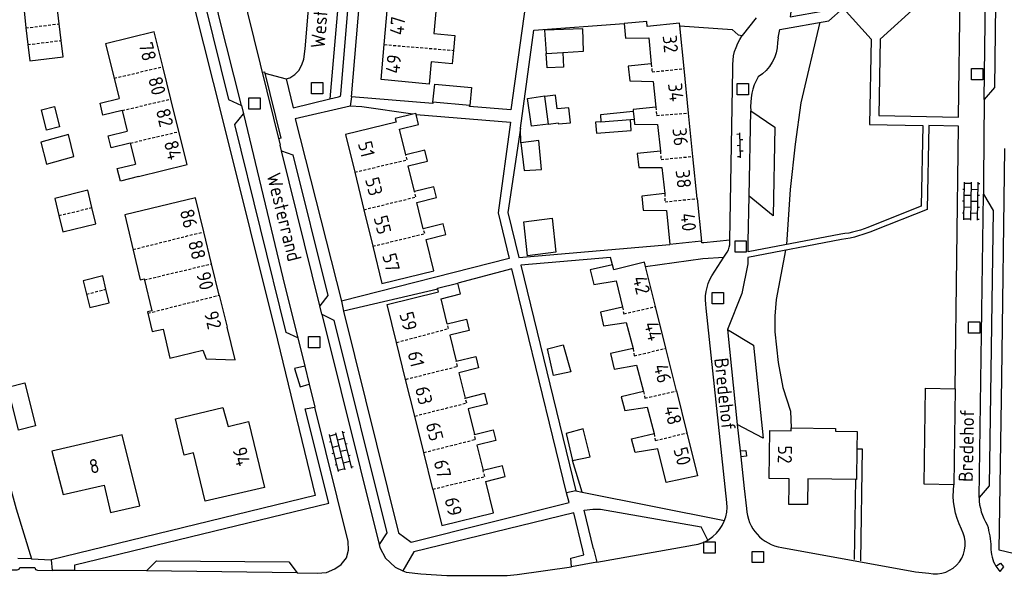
# Model space of a CAD drawing. Extents: x 168875 to 176000, y 513888 to 528000.
# Tile 85 of 106: x 172193 to 172367, y 526190 to 526288. Entities that reach past the tile are written whole.
import ezdxf

# ---------------------------------------------------------------- set-up
doc = ezdxf.new("R2010")
doc.units = 0
doc.header["$MEASUREMENT"] = 0
doc.linetypes.add('HIDDEN', pattern=[0.8, 0.5, -0.3])
doc.layers.get('0').update_dxf_attribs({"linetype": 'CONTINUOUS'})
for name, color, linetype in [('BIJGEBOUW', 12, 'CONTINUOUS'), ('DAKRAND', 10, 'CONTINUOUS'), ('HOOFDGEBOUW', 1, 'CONTINUOUS'), ('HUISNUMMER', 7, 'CONTINUOUS'), ('KANT_VERHARDING', 252, 'CONTINUOUS'), ('RIOOLPUT', 7, 'CONTINUOUS'), ('SEMANTIEK', 140, 'CONTINUOUS'), ('sluitlijn_verharding', 7, 'CONTINUOUS'), ('STRAATNAAM', 7, 'CONTINUOUS'), ('TALUD', 34, 'CONTINUOUS'), ('TUSSENMUUR', 12, 'HIDDEN')]:
    doc.layers.add(name, color=color, linetype=linetype)
doc.styles.add('ISOCP', font='ISOCP.shx', dxfattribs={"height": 1.8})

# ---------------------------------------------------------------- blocks, each defined once
blk = doc.blocks.new('Q28')
at = {"color": 0}
blk.add_lwpolyline([(1, 1), (1, -1), (-1, -1), (-1, 1)], close=True, dxfattribs=at)
blk = doc.blocks.new('S024')
at = {"color": 0}
for p, q in [((0, 1.2), (6.7, 1.2)), ((0, 0), (6.7, 0)), ((0.2, 1.2), (0.2, 0)), ((1.25, 1.5), (1.25, 1.2)), ((1.25, 0), (1.25, -1.2)), ((2.3, 1.2), (2.3, 0)), ((3.35, 1.5), (3.35, 1.2)), ((3.35, 0), (3.35, -1.2)), ((4.4, 1.2), (4.4, 0)), ((5.45, 1.5), (5.45, 1.2)), ((5.45, 0), (5.45, -1.2)), ((6.5, 1.2), (6.5, 0)), ((0, -1.2), (6.7, -1.2)), ((0.2, -1.2), (0.2, -1.5)), ((2.3, -1.2), (2.3, -1.5)), ((4.4, -1.2), (4.4, -1.5)), ((6.5, -1.2), (6.5, -1.5))]:
    blk.add_line(p, q, dxfattribs=at)
blk = doc.blocks.new('S026')
at = {"color": 0}
for p, q in [((0, 0), (4.4, 0)), ((0.2, 0.5), (0.2, 0)), ((1.2, 0), (1.2, -0.5)), ((2.2, 0.5), (2.2, 0)), ((3.2, 0), (3.2, -0.5)), ((4.2, 0.5), (4.2, 0))]:
    blk.add_line(p, q, dxfattribs=at)

msp = doc.modelspace()

# ---------------------------------------------------------------- linework, layer by layer
at = {"layer": 'BIJGEBOUW'}
for points in [[(172199.73, 526287.192), (172199.366, 526290.205), (172193.509, 526289.495)], [(172193.509, 526289.495), (172193.813, 526286.449)], [(172193.813, 526286.449), (172194.171, 526283.502)], [(172200.09, 526284.232), (172199.73, 526287.192)], [(172194.171, 526283.502), (172194.522, 526280.618), (172200.442, 526281.336), (172200.09, 526284.232)], [(172265.948, 526273.297), (172266.258, 526276.504), (172272.771, 526275.942), (172272.461, 526272.735)], [(172197.482, 526268.373), (172196.581, 526271.982), (172198.883, 526272.557), (172199.784, 526268.948)], [(172272.461, 526272.735), (172265.948, 526273.297)], [(172199.784, 526268.948), (172197.482, 526268.373)], [(172196.481, 526266.238), (172197.516, 526262.374), (172202.319, 526263.72), (172201.417, 526267.617), (172196.481, 526266.238)], [(172205.547, 526254.667), (172204.8, 526257.732), (172198.939, 526256.3), (172199.669, 526253.244)], [(172199.669, 526253.244), (172200.389, 526250.365), (172206.25, 526251.796), (172205.547, 526254.667)], [(172282.067, 526252.17), (172287.082, 526252.771), (172287.694, 526246.752), (172282.68, 526246.142), (172282.067, 526252.17)], [(172208.025, 526240.206), (172207.441, 526242.565), (172203.987, 526241.709), (172204.57, 526239.348)], [(172204.57, 526239.348), (172205.164, 526236.957), (172208.619, 526237.813), (172208.025, 526240.206)], [(172195.567, 526216.051), (172192.529, 526215.292), (172190.635, 526222.873), (172193.672, 526223.631), (172195.567, 526216.051)]]:
    msp.add_lwpolyline(points, dxfattribs=at)
at = {"layer": 'DAKRAND'}
for points in [[(172288.938, 526282.116), (172292.608, 526282.342), (172292.494, 526286.307), (172285.703, 526286.053), (172286.017, 526281.937)], [(172286.017, 526281.937), (172288.938, 526282.116)], [(172288.938, 526282.116), (172289.081, 526279.494), (172286.207, 526279.406), (172286.017, 526281.937)], [(172286.4, 526269.447), (172283.413, 526269.062), (172282.724, 526273.981), (172285.755, 526274.412), (172285.767, 526274.323)], [(172286.4, 526269.447), (172288.131, 526269.656), (172288.177, 526269.456), (172290.311, 526269.66), (172290.019, 526272.291), (172287.936, 526272.137), (172287.64, 526274.57), (172285.767, 526274.323)], [(172286.4, 526269.447), (172285.767, 526274.323)], [(172301.43, 526271.683), (172295.641, 526271.083), (172295.711, 526269.835)], [(172295.711, 526269.835), (172294.771, 526269.763), (172294.928, 526267.829), (172301.08, 526268.293), (172300.921, 526270.235)], [(172295.711, 526269.835), (172300.921, 526270.235)], [(172300.921, 526270.235), (172301.572, 526270.285)], [(172281.519, 526266.13), (172282.109, 526261.215), (172285.184, 526261.398), (172284.696, 526266.517), (172281.519, 526266.13)], [(172290.348, 526225.593), (172287.289, 526224.948), (172286.249, 526229.675), (172289.037, 526230.359), (172290.348, 526225.593)], [(172290.687, 526209.918), (172293.821, 526210.545), (172292.571, 526215.484), (172289.549, 526214.697), (172290.687, 526209.918)]]:
    msp.add_lwpolyline(points, dxfattribs=at)
at = {"layer": 'HOOFDGEBOUW'}
for points in [[(172257.321, 526283.503), (172257.924, 526290.159), (172266.46, 526289.387), (172266.106, 526285.471), (172269.812, 526285.136), (172269.571, 526282.481)], [(172309.671, 526286.824), (172309.626, 526287.269), (172303.874, 526286.736), (172303.818, 526287.586), (172299.816, 526287.263)], [(172299.816, 526287.263), (172300.08, 526284.664), (172304.184, 526284.688), (172304.608, 526280.089)], [(172310.438, 526279.252), (172309.671, 526286.824)], [(172218.085, 526279.62), (172216.548, 526285.784), (172207.956, 526283.642), (172209.478, 526277.537)], [(172269.571, 526282.481), (172269.356, 526280.11), (172265.658, 526280.445), (172265.302, 526276.527), (172256.76, 526277.3), (172257.321, 526283.503)], [(172219.518, 526273.873), (172218.085, 526279.62)], [(172304.608, 526280.089), (172300.556, 526279.666), (172300.82, 526277.117), (172304.974, 526276.99), (172305.448, 526272.442)], [(172311.234, 526271.391), (172310.438, 526279.252)], [(172209.478, 526277.537), (172210.367, 526273.968)], [(172210.895, 526271.853), (172207.499, 526271.006), (172206.971, 526273.121), (172210.367, 526273.968)], [(172220.953, 526268.118), (172219.518, 526273.873)], [(172305.448, 526272.442), (172301.396, 526272.019), (172301.43, 526271.683)], [(172210.895, 526271.853), (172211.802, 526268.214)], [(172262.41, 526271.205), (172259.246, 526270.433), (172259.406, 526269.782), (172250.462, 526267.6), (172252.092, 526260.925)], [(172261.132, 526263.988), (172260.026, 526268.527), (172263.402, 526269.351), (172262.97, 526271.121)], [(172262.97, 526271.121), (172262.92, 526271.33), (172262.41, 526271.205)], [(172301.43, 526271.683), (172301.572, 526270.285)], [(172312.01, 526263.72), (172311.234, 526271.391)], [(172301.572, 526270.285), (172301.66, 526269.42), (172305.714, 526269.343), (172306.238, 526264.645)], [(172212.334, 526266.079), (172208.938, 526265.233), (172208.406, 526267.367), (172211.802, 526268.214)], [(172213.814, 526260.141), (172222.408, 526262.283), (172220.953, 526268.118)], [(172212.334, 526266.079), (172213.26, 526262.363)], [(172262.692, 526257.498), (172261.578, 526262.061), (172264.956, 526262.885), (172264.488, 526264.807), (172261.132, 526263.988)], [(172306.238, 526264.645), (172302.138, 526264.221), (172302.45, 526261.773), (172306.504, 526261.746), (172307.028, 526257.148)], [(172312.765, 526256.267), (172312.01, 526263.72)], [(172213.814, 526260.141), (172210.573, 526259.333), (172210.019, 526261.555), (172213.26, 526262.363)], [(172252.092, 526260.925), (172253.711, 526254.292)], [(172264.242, 526250.899), (172263.096, 526255.591), (172266.556, 526256.436), (172266.094, 526258.328), (172262.692, 526257.498)], [(172307.028, 526257.148), (172302.926, 526256.674), (172303.19, 526254.225), (172307.344, 526254.149), (172307.926, 526248.151)], [(172223.872, 526256.362), (172211.343, 526253.369), (172214.091, 526241.869), (172214.809, 526242.04), (172216.156, 526236.402), (172215.399, 526236.221), (172216.238, 526232.708), (172218.131, 526233.16), (172219.362, 526228.007)], [(172225.343, 526250.379), (172223.872, 526256.362)], [(172312.765, 526256.267), (172313.528, 526248.733)], [(172253.711, 526254.292), (172255.29, 526247.821)], [(172255.29, 526247.821), (172256.904, 526241.211), (172266.088, 526243.453), (172264.726, 526249.037), (172268.218, 526249.89), (172267.762, 526251.759), (172264.242, 526250.899)], [(172226.737, 526244.707), (172225.343, 526250.379)], [(172313.528, 526248.733), (172307.926, 526248.151)], [(172228.101, 526239.158), (172226.737, 526244.707)], [(172297.734, 526244.542), (172293.784, 526243.619), (172294.448, 526241.072), (172298.4, 526241.695), (172299.524, 526237.051)], [(172303.625, 526244.219), (172303.438, 526244.975), (172297.988, 526243.643), (172297.734, 526244.542)], [(172305.374, 526237.159), (172303.625, 526244.219)], [(172266.813, 526240.222), (172266.766, 526240.411), (172270.33, 526241.291)], [(172268.494, 526234.076), (172267.392, 526238.542), (172270.802, 526239.384), (172270.33, 526241.291)], [(172259.495, 526230.802), (172257.834, 526237.527), (172266.924, 526239.772), (172266.813, 526240.222)], [(172228.101, 526239.158), (172229.496, 526233.483)], [(172299.524, 526237.051), (172295.626, 526236.128), (172296.138, 526233.731), (172300.188, 526234.354), (172301.414, 526229.71)], [(172307.207, 526229.759), (172305.374, 526237.159)], [(172268.494, 526234.076), (172271.88, 526234.913), (172272.37, 526232.927), (172268.932, 526232.078), (172270.068, 526227.483)], [(172219.362, 526228.007), (172225.16, 526229.432), (172225.773, 526227.887), (172230.919, 526227.695), (172229.496, 526233.483)], [(172261.108, 526224.27), (172259.495, 526230.802)], [(172301.414, 526229.71), (172297.414, 526228.837), (172298.08, 526226.09), (172302.03, 526226.763), (172303.254, 526222.119)], [(172309.076, 526222.213), (172307.207, 526229.759)], [(172270.068, 526227.483), (172273.526, 526228.338), (172274.03, 526226.299), (172270.538, 526225.437), (172271.646, 526220.948)], [(172262.712, 526217.776), (172261.108, 526224.27)], [(172271.646, 526220.948), (172275.074, 526221.795), (172275.548, 526219.874), (172272.19, 526219.045), (172273.304, 526214.533)], [(172303.254, 526222.119), (172299.306, 526221.196), (172299.918, 526218.749), (172303.92, 526219.372), (172305.144, 526214.678)], [(172309.076, 526222.213), (172310.915, 526214.789)], [(172236.112, 526205.146), (172225.612, 526202.69), (172223.518, 526211.271), (172221.884, 526210.875), (172220.328, 526217.285), (172228.736, 526219.292), (172229.664, 526215.93), (172233.29, 526216.807), (172236.112, 526205.146)], [(172264.306, 526211.318), (172262.712, 526217.776)], [(172273.304, 526214.533), (172276.638, 526215.356), (172277.11, 526213.441), (172273.742, 526212.609), (172274.852, 526208.115)], [(172310.915, 526214.789), (172312.79, 526207.22), (172307.292, 526205.988), (172305.81, 526211.981), (172301.758, 526211.308), (172301.146, 526213.755), (172305.144, 526214.678)], [(172329.051, 526205.442), (172329.068, 526206.689), (172325.488, 526206.739), (172325.606, 526215.237)], [(172325.606, 526215.237), (172329.416, 526215.185), (172329.422, 526215.685)], [(172329.422, 526215.685), (172337.28, 526215.577), (172337.274, 526215.077), (172341.084, 526215.015), (172341.042, 526211.979)], [(172198.418, 526211.53), (172200.426, 526203.885), (172207.7, 526205.571), (172208.822, 526200.705), (172213.998, 526201.898), (172210.868, 526214.475), (172198.418, 526211.53)], [(172265.906, 526204.842), (172264.306, 526211.318)], [(172341.042, 526211.979), (172340.966, 526206.526), (172340.841, 526206.528)], [(172265.906, 526204.842), (172267.502, 526198.378), (172276.674, 526200.643), (172275.298, 526206.213), (172278.718, 526207.057), (172278.25, 526208.954), (172274.852, 526208.115)], [(172340.841, 526206.528), (172332.378, 526206.644), (172332.316, 526202.105), (172329.006, 526202.141), (172329.051, 526205.442)]]:
    msp.add_lwpolyline(points, dxfattribs=at)
at = {"layer": 'KANT_VERHARDING'}
for points in [[(172251.527, 526274.288), (172256.202, 526329.316), (172260.891, 526387.318), (172294.94, 526383.629)], [(172247.711, 526273.916), (172249.247, 526274.235), (172249.548, 526274.376), (172249.653, 526274.672), (172258.549, 526381.918), (172258.266, 526382.618), (172256.81, 526383.834)], [(172256.81, 526383.834), (172250.267, 526303.833), (172247.711, 526273.916)], [(172294.94, 526383.629), (172287.527, 526327.965), (172279.76, 526271.96), (172272.441, 526272.531), (172272.461, 526272.735)], [(172363.617, 526273.765), (172364.414, 526337.012)], [(172364.414, 526337.012), (172366.139, 526334.846), (172365.455, 526275.906), (172363.617, 526273.765)], [(172223.777, 526316.576), (172223.583, 526290.378), (172228.751, 526270.011), (172238.385, 526231.174), (172245.088, 526203.74), (172198.338, 526192.342)], [(172239.932, 526277.46), (172240.602, 526277.636), (172241.456, 526278.213), (172242.165, 526278.941), (172242.73, 526279.918), (172243.048, 526280.903), (172243.286, 526282.78), (172245.987, 526314.371)], [(172227.483, 526309.121), (172226.137, 526308.155), (172225.78, 526307.667), (172225.621, 526307.175), (172225.448, 526291.873), (172225.616, 526290.482), (172229.723, 526273.804), (172232.03, 526272.728)], [(172232.03, 526272.728), (172228.004, 526288.6), (172227.601, 526290.638), (172227.397, 526292.724), (172227.38, 526301.293), (172227.483, 526309.121)], [(172232.523, 526296.926), (172232.49, 526294.648), (172232.621, 526291.475), (172233.117, 526289.137), (172235.352, 526280.024)], [(172327.905, 526291.681), (172327.771, 526290.403), (172329.461, 526290.196), (172329.251, 526288.414), (172335.215, 526289.492), (172345.123, 526298.289), (172352.078, 526290.715), (172345.203, 526284.487), (172344.918, 526270.932), (172359.052, 526270.658), (172359.336, 526292.166)], [(172327.112, 526284.68), (172327.38, 526286.179), (172336.09, 526287.729), (172338.63, 526289.98), (172343.567, 526284.477), (172343.257, 526269.339), (172352.755, 526269.165), (172352.408, 526254.897), (172343.67, 526251.424)], [(172320.781, 526285.122), (172323.266, 526288.231)], [(172281.475, 526268.702), (172283.822, 526286.088), (172299.816, 526287.263)], [(172309.671, 526286.824), (172318.929, 526286.201)], [(172318.929, 526286.201), (172320.011, 526285.217), (172320.781, 526285.122)], [(172320.754, 526285.088), (172320.781, 526285.122)], [(172327.112, 526284.68), (172326.973, 526283.852)], [(172235.352, 526280.024), (172238.864, 526265.686)], [(172235.701, 526278.6), (172236.132, 526278.689), (172239.01, 526266.938), (172238.581, 526266.843)], [(172236.186, 526278.469), (172239.945, 526277.456)], [(172318.556, 526248.887), (172319.101, 526279.172)], [(172239.943, 526277.463), (172241.199, 526272.337)], [(172265.948, 526273.297), (172265.93, 526273.111), (172251.527, 526274.288)], [(172232.03, 526272.728), (172232.378, 526271.28)], [(172241.199, 526272.337), (172247.711, 526273.916)], [(172251.293, 526272.607), (172241.538, 526270.386), (172249.725, 526238.117)], [(172262.41, 526271.205), (172253.371, 526272.464), (172251.293, 526272.607)], [(172363.617, 526273.765), (172363.499, 526259.502), (172363.463, 526257.013)], [(172241.995, 526231.611), (172239.95, 526232.577), (172230.868, 526269.371), (172232.378, 526271.28)], [(172232.378, 526271.28), (172239.726, 526240.753), (172241.995, 526231.611)], [(172262.97, 526271.121), (172279.669, 526269.751), (172277.494, 526253.722), (172279.458, 526245.655), (172249.725, 526238.117)], [(172321.975, 526256.657), (172322.278, 526271.764)], [(172322.278, 526271.764), (172326.537, 526268.908), (172326.232, 526253.213), (172321.975, 526256.657)], [(172358.471, 526222.612), (172359.024, 526269.043), (172353.78, 526269.169), (172353.474, 526254.309), (172344.257, 526250.675)], [(172281.475, 526268.702), (172279.242, 526253.81), (172281.186, 526245.826), (172307.926, 526248.151)], [(172281.519, 526266.13), (172281.475, 526268.702)], [(172239.11, 526264.702), (172238.864, 526265.686)], [(172239.11, 526264.702), (172241.157, 526264.003), (172247.319, 526239.107), (172245.921, 526237.291)], [(172245.921, 526237.291), (172239.11, 526264.702)], [(172389.133, 526205.907), (172388.329, 526205.924), (172388.24, 526192.255), (172388.124, 526191.466), (172387.521, 526191.032), (172386.626, 526190.903), (172378.902, 526191.016), (172366.236, 526194.057), (172366.73, 526224.558), (172367.237, 526265.113)], [(172338.186, 526249.964), (172321.774, 526246.832), (172321.801, 526248.672), (172321.975, 526256.657)], [(172362.69, 526203.343), (172363.463, 526257.013)], [(172363.463, 526257.013), (172365.181, 526254.144), (172364.505, 526205.453), (172362.69, 526203.343)], [(172313.939, 526248.44), (172313.553, 526248.398), (172313.528, 526248.733)], [(172318.556, 526248.887), (172313.939, 526248.44)], [(172318.543, 526248.53), (172318.556, 526248.887)], [(172338.34, 526248.996), (172321.749, 526245.845), (172321.709, 526244.683)], [(172183.105, 526246.356), (172187.421, 526221.818), (172189.208, 526212.823), (172190.449, 526207.432), (172192.112, 526201.365), (172194.815, 526192.515)], [(172317.489, 526245.864), (172318.094, 526246.802)], [(172297.734, 526244.542), (172297.424, 526245.833), (172281.521, 526244.451), (172291.243, 526204.519)], [(172303.625, 526244.219), (172313.774, 526245.629)], [(172313.774, 526245.629), (172317.489, 526245.864)], [(172315.367, 526242.57), (172317.489, 526245.864)], [(172321.709, 526244.683), (172320.682, 526239.483), (172318.144, 526233.082)], [(172289.624, 526204.198), (172279.907, 526243.811), (172270.33, 526241.291)], [(172266.813, 526240.222), (172250.133, 526236.325)], [(172246.294, 526235.795), (172245.921, 526237.291)], [(172246.294, 526235.795), (172248.416, 526234.725), (172257.778, 526197.133), (172256.4, 526195.068)], [(172246.294, 526235.795), (172256.4, 526195.068)], [(172250.133, 526236.325), (172259.857, 526197.089), (172262.101, 526195.456), (172290.086, 526202.494), (172289.624, 526204.198)], [(172317.993, 526202.451), (172314.375, 526236.846)], [(172318.144, 526233.082), (172319.856, 526216.263)], [(172318.144, 526233.082), (172322.746, 526230.325), (172324.454, 526213.85), (172319.856, 526216.263)], [(172241.995, 526231.611), (172243.236, 526226.611)], [(172243.236, 526226.611), (172241.45, 526226.205), (172242.422, 526222.965), (172244.028, 526223.418)], [(172243.236, 526226.611), (172244.028, 526223.418)], [(172244.028, 526223.418), (172245.034, 526219.364)], [(172358.237, 526205.62), (172352.955, 526205.701), (172353.208, 526222.731), (172358.471, 526222.612)], [(172358.471, 526222.612), (172358.237, 526205.62)], [(172202.509, 526190.43), (172202.53, 526191.46), (172247.486, 526202.352), (172243.33, 526219.032), (172245.034, 526219.364)], [(172241.894, 526190.011), (172245.456, 526189.96), (172247.099, 526190.061), (172248.544, 526190.708), (172249.689, 526191.505), (172250.636, 526192.7), (172250.985, 526194.045), (172250.935, 526195.589), (172245.034, 526219.364)], [(172319.856, 526216.263), (172320.344, 526211.611)], [(172320.344, 526211.611), (172321.389, 526211.683), (172321.506, 526210.664), (172320.463, 526210.531)], [(172320.344, 526211.611), (172320.463, 526210.531)], [(172341.042, 526211.979), (172341.996, 526211.952), (172341.679, 526192.18)], [(172292.402, 526204.282), (172290.687, 526209.918)], [(172320.463, 526210.531), (172321.074, 526204.932)], [(172340.642, 526192.378), (172340.841, 526206.528)], [(172291.243, 526204.519), (172292.402, 526204.282)], [(172321.074, 526204.932), (172321.48, 526201.43)], [(172292.402, 526204.282), (172317.605, 526199.286)], [(172294.407, 526194.258), (172292.731, 526201.102), (172294.271, 526201.318), (172295.658, 526201.288), (172313.469, 526198.151)], [(172292.496, 526194.026), (172290.893, 526200.652), (172262.561, 526193.763), (172260.635, 526190.385)], [(172314.652, 526195.821), (172313.469, 526198.151)], [(172314.652, 526195.821), (172315.54, 526196.477)], [(172256.4, 526195.068), (172256.534, 526194.532), (172257.534, 526192.63), (172259.283, 526191.008), (172260.635, 526190.385)], [(172294.985, 526191.909), (172290.516, 526191.116), (172290.354, 526192.644), (172292.694, 526193.225), (172292.496, 526194.026)], [(172294.407, 526194.258), (172294.985, 526191.909)], [(172294.985, 526191.909), (172311.301, 526194.802), (172311.841, 526194.92)], [(172327.744, 526194.52), (172351.405, 526190.179), (172353.787, 526189.945)], [(172194.815, 526192.515), (172198.338, 526192.342)], [(172198.338, 526192.342), (172198.523, 526190.451)], [(172215.222, 526190.361), (172216.966, 526192.155), (172240.425, 526191.954), (172241.894, 526190.011)], [(172188.859, 526190.576), (172192.293, 526190.558), (172192.625, 526190.667), (172192.776, 526190.981), (172195.439, 526190.956), (172195.557, 526190.641), (172195.868, 526190.515), (172198.523, 526190.451)], [(172202.509, 526190.43), (172198.523, 526190.451)], [(172215.222, 526190.361), (172202.509, 526190.43)], [(172241.894, 526190.011), (172215.222, 526190.361)], [(172260.635, 526190.385), (172261.197, 526190.126), (172263.815, 526189.823), (172268.417, 526189.577), (172279.115, 526189.551), (172280.852, 526189.712), (172290.516, 526191.116)], [(172365.665, 526191.2), (172366.463, 526191.754), (172367.03, 526191.087), (172366.364, 526190.258)], [(172365.665, 526191.2), (172366.364, 526190.258)]]:
    msp.add_lwpolyline(points, dxfattribs=at)
for points in [[(172319.101, 526279.172, -0.1806661), (172320.754, 526285.088)], [(172326.973, 526283.852, -0.2597232), (172323.555, 526277.801)], [(172323.555, 526277.801, 0.1575231), (172322.278, 526271.764)], [(172343.67, 526251.424, -0.07916), (172338.186, 526249.964)], [(172344.257, 526250.675, -0.0610356), (172338.34, 526248.996)], [(172318.094, 526246.802, 0.1486172), (172318.543, 526248.53)], [(172314.375, 526236.846, -0.1848547), (172315.367, 526242.57)], [(172359.563, 526197.755, -0.1482605), (172358.237, 526205.62)], [(172362.69, 526203.343, 0.1411307), (172364.158, 526198.523)], [(172315.54, 526196.477, 0.2616462), (172317.993, 526202.451)], [(172321.48, 526201.43, 0.359654), (172327.744, 526194.52)], [(172353.787, 526189.945, 0.6484512), (172359.563, 526197.755)], [(172364.158, 526198.523, -0.0526726), (172364.784, 526194.574)], [(172311.841, 526194.92, 0.1176386), (172314.652, 526195.821)], [(172364.784, 526194.574, 0.1336864), (172365.665, 526191.2)]]:
    msp.add_lwpolyline(points, format="xyb", dxfattribs=at)
at = {"layer": 'sluitlijn_verharding'}
for points in [[(172251.527, 526274.288), (172251.293, 526272.607)], [(172249.725, 526238.117), (172250.133, 526236.325)], [(172291.243, 526204.519), (172289.624, 526204.198)], [(172194.815, 526192.515), (172192.402, 526192.581)]]:
    msp.add_lwpolyline(points, dxfattribs=at)
at = {"layer": 'TALUD'}
for points in [[(172328.631, 526248.141), (172329.293, 526257.888), (172330.155, 526265.894), (172331.151, 526273.202), (172334.568, 526287.458)], [(172328.379, 526247.104), (172326.753, 526238.426), (172326.492, 526235.46), (172326.533, 526232.685), (172327.111, 526227.224), (172327.911, 526222.849), (172329.309, 526218.657), (172329.422, 526215.685)]]:
    msp.add_lwpolyline(points, dxfattribs=at)
at = {"layer": 'TUSSENMUUR'}
for points in [[(172193.813, 526286.449), (172199.73, 526287.192)], [(172194.171, 526283.502), (172200.09, 526284.232)], [(172257.321, 526283.503), (172269.571, 526282.481)], [(172209.478, 526277.537), (172218.085, 526279.62)], [(172304.608, 526280.089), (172304.766, 526278.677), (172310.438, 526279.252)], [(172210.895, 526271.853), (172219.518, 526273.873)], [(172305.448, 526272.442), (172305.563, 526270.981), (172311.234, 526271.391)], [(172212.334, 526266.079), (172220.953, 526268.118)], [(172252.092, 526260.925), (172261.372, 526263.126), (172261.132, 526263.988)], [(172306.238, 526264.645), (172306.362, 526263.185), (172312.01, 526263.72)], [(172253.711, 526254.292), (172262.906, 526256.541), (172262.692, 526257.498)], [(172307.028, 526257.148), (172307.058, 526255.688), (172312.765, 526256.267)], [(172199.669, 526253.244), (172205.547, 526254.667)], [(172212.807, 526247.243), (172225.343, 526250.379)], [(172255.29, 526247.821), (172264.489, 526250.057), (172264.242, 526250.899)], [(172214.848, 526241.879), (172226.737, 526244.707)], [(172204.57, 526239.348), (172208.025, 526240.206)], [(172215.455, 526235.987), (172228.101, 526239.158)], [(172299.524, 526237.051), (172299.75, 526235.872), (172305.374, 526237.159)], [(172259.495, 526230.802), (172268.705, 526233.249), (172268.494, 526234.076)], [(172301.414, 526229.71), (172301.596, 526228.44), (172307.207, 526229.759)], [(172261.108, 526224.27), (172270.291, 526226.565), (172270.068, 526227.483)], [(172303.254, 526222.119), (172303.492, 526220.959), (172309.076, 526222.213)], [(172262.712, 526217.776), (172271.924, 526220.082), (172271.646, 526220.948)], [(172305.144, 526214.678), (172305.338, 526213.428), (172310.915, 526214.789)], [(172264.306, 526211.318), (172273.506, 526213.647), (172273.304, 526214.533)], [(172265.906, 526204.842), (172275.141, 526207.064), (172274.852, 526208.115)]]:
    msp.add_lwpolyline(points, dxfattribs=at)

# ---------------------------------------------------------------- block references
at = {"layer": 'RIOOLPUT'}
for p in [(172362.346, 526278.292), (172245.417, 526275.801), (172320.838, 526275.644), (172234.363, 526273.062), (172320.459, 526247.793), (172316.412, 526238.63), (172361.82, 526233.452), (172244.916, 526230.837), (172314.95, 526194.534), (172323.525, 526192.832)]:
    msp.add_blockref('Q28', p, dxfattribs=at)
at = {"layer": 'SEMANTIEK'}
for name, p, rotation in [('S026', (172320.408, 526263.49), 91.40670777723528), ('S024', (172361.213, 526252.459), 88.99514289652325), ('S024', (172250.386, 526208.279), 103.9385337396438)]:
    msp.add_blockref(name, p, dxfattribs=dict(at, rotation=rotation))

# ---------------------------------------------------------------- texts
at = {"layer": 'HUISNUMMER', "style": 'ISOCP'}
for s, rotation, p in [('47', 84.82318, (172260.771, 526285.107)), ('32', 275.78474, (172306.618, 526285.047)), ('78', 284.00092, (172213.79, 526283.553)), ('49', 84.82318, (172260.046, 526278.295)), ('80', 284.00092, (172215.46, 526277.474)), ('34', 275.78474, (172307.569, 526276.575)), ('82', 284.00092, (172216.829, 526271.841)), ('36', 275.78474, (172308.358, 526268.649)), ('84', 284.00092, (172218.25, 526266.18)), ('51', 283.87095, (172252.625, 526266.051)), ('38', 275.78474, (172308.918, 526261.238)), ('53', 283.87095, (172253.906, 526259.665)), ('86', 283.80805, (172221.063, 526254.036)), ('40', 275.78474, (172309.799, 526253.573)), ('55', 283.87095, (172255.415, 526252.9)), ('88', 283.80805, (172222.529, 526248.538)), ('57', 283.87095, (172256.943, 526246.217)), ('90', 283.80805, (172223.988, 526242.96)), ('42', 283.91228, (172301.287, 526242.206)), ('92', 283.80805, (172225.381, 526236.007)), ('59', 283.87095, (172259.982, 526235.853)), ('44', 283.91228, (172303.327, 526234.141)), ('61', 283.87095, (172261.425, 526228.913)), ('46', 283.91228, (172305.024, 526226.623)), ('63', 283.87095, (172262.749, 526222.673)), ('48', 283.91228, (172306.836, 526219.285)), ('65', 283.87095, (172264.646, 526216.318)), ('94', 283.6041, (172230.411, 526211.941)), ('50', 283.91228, (172308.534, 526211.9)), ('52', 269.20484, (172327.076, 526212.568)), ('8', 13.04987, (172205.393, 526207.511)), ('67', 283.87095, (172266.04, 526209.701)), ('69', 283.87095, (172267.959, 526203.047))]:
    msp.add_text(s, height=2.5, rotation=rotation, dxfattribs=at).set_placement(p)
at = {"layer": 'STRAATNAAM', "style": 'ISOCP'}
for s, rotation, p in [('Westerrand', 85.32442, (172246.768, 526282.766)), ('Westerrand', 283.93613, (172236.454, 526260.441)), ('Bredehof', 276.03613, (172315.767, 526227.938)), ('Bredehof', 88.7374, (172361.568, 526206.091))]:
    msp.add_text(s, height=2.5, rotation=rotation, dxfattribs=at).set_placement(p)

doc.saveas('drawing.dxf')
